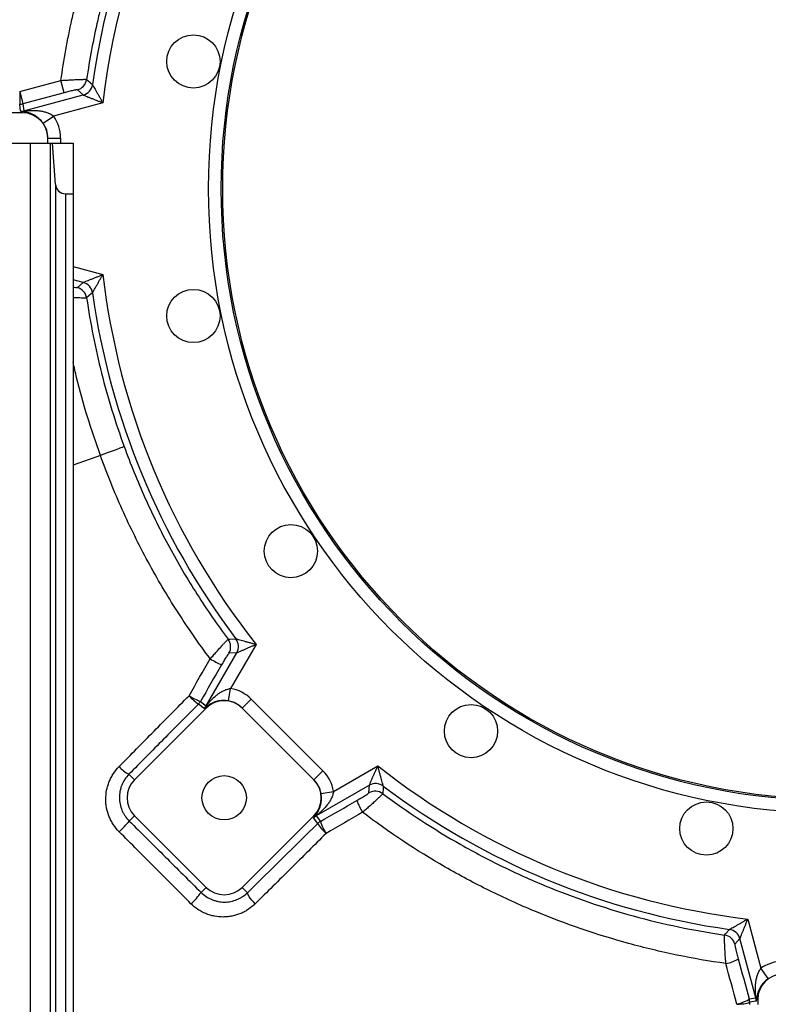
# Model space of a CAD drawing. Header units: millimetres. Extents: x 2395 to 4764, y 1699 to 4699.
# Tile 3 of 12: x 2773 to 3364, y 2455 to 3232. Entities that reach past the tile are written whole.
import ezdxf

# ---------------------------------------------------------------- set-up
doc = ezdxf.new("R2010")
doc.units = ezdxf.units.MM
doc.header["$LTSCALE"] = 2

msp = doc.modelspace()

# ---------------------------------------------------------------- linework, layer by layer
at = {"color": 7, "linetype": 'Continuous', "lineweight": 25}
for p, q in [((2773.25, 3175.54), (2805.74, 3184.25)), ((2808.32, 3174.6), (2805.74, 3184.25)), ((2773.25, 3175.54), (2773.25, 3165.55)), ((2773.25, 3175.54), (2775.83, 3165.89)), ((2808.32, 3174.6), (2775.83, 3165.89)), ((2776.57, 3160.28), (2823.32, 3172.81)), ((2823.32, 3172.81), (2818.74, 3176.88)), ((2773.99, 3159.94), (2773.25, 3165.55)), ((2775.83, 3165.89), (2776.57, 3160.28)), ((2838.83, 3166.63), (2799.96, 3156.21)), ((2775.37, 3158.82), (2695.37, 3158.82)), ((2775.37, 3159.75), (2775.37, 3158.82)), ((2791.8, 3150.44), (2799.96, 3156.21)), ((2689.37, 3134.82), (2781.37, 3134.82)), ((2781.37, 3134.82), (2781.37, 1738.82)), ((2781.37, 3134.82), (2797.32, 3134.82)), ((2795.37, 3134.82), (2795.37, 3138.82)), ((2795.5, 3138.82), (2795.37, 3138.82)), ((2795.5, 3138.82), (2805.48, 3138.82)), ((2797.32, 3134.82), (2797.32, 1738.82)), ((2797.32, 3134.82), (2799.02, 3134.82)), ((2801.41, 3102.23), (2799.02, 3134.82)), ((2799.02, 3134.82), (2815.37, 3134.82)), ((2815.37, 3134.82), (2815.37, 3094.82)), ((2801.41, 3102.23), (2801.41, 1738.82)), ((2809.39, 3094.82), (2815.37, 3094.82)), ((2809.39, 3094.82), (2809.39, 1738.82)), ((2815.37, 3094.82), (2815.37, 1738.82)), ((2818.74, 3020.76), (2823.32, 3024.83)), ((2836.91, 2888.28), (2815.37, 2880.44)), ((2959.74, 2739.09), (2939.62, 2704.24)), ((2920.21, 2690.59), (2944.41, 2732.5)), ((2944.41, 2732.5), (2938.34, 2732.14)), ((2937.93, 2694.4), (2939.62, 2704.24)), ((2918.62, 2688.52), (2914.22, 2691.89)), ((2915.81, 2693.96), (2920.21, 2690.59)), ((2948.77, 2688.79), (2955.83, 2695.85)), ((2955.83, 2695.85), (3012.4, 2639.28)), ((2920.39, 2688.7), (2863.82, 2632.13)), ((2919.73, 2689.36), (2920.39, 2688.7)), ((2948.77, 2688.79), (2948.68, 2688.7)), ((3005.24, 2632.13), (2948.68, 2688.7)), ((3005.34, 2632.22), (2948.77, 2688.79)), ((3020.79, 2623.07), (3055.64, 2643.2)), ((2859.38, 2636.57), (2863.82, 2632.13)), ((3005.34, 2632.22), (3012.4, 2639.28)), ((3005.34, 2632.22), (3005.24, 2632.13)), ((3049.05, 2627.86), (3007.13, 2603.66)), ((3048.69, 2621.86), (3049.05, 2627.86)), ((3010.95, 2621.39), (3020.79, 2623.07)), ((2859.62, 2599.64), (2863.82, 2603.84)), ((2863.82, 2603.84), (2920.39, 2547.28)), ((2948.68, 2547.28), (3005.24, 2603.84)), ((3008.37, 2597.76), (3005.06, 2602.07)), ((3005.9, 2603.19), (3005.24, 2603.84)), ((3007.13, 2603.66), (3010.44, 2599.35)), ((2916.35, 2543.23), (2920.39, 2547.28)), ((2952.89, 2543.06), (2948.68, 2547.28)), ((3347.56, 2522.28), (3357.97, 2483.41)), ((3341.37, 2506.77), (3337.43, 2502.33)), ((3353.9, 2460.02), (3341.37, 2506.77)), ((3363.74, 2475.25), (3357.97, 2483.41)), ((3348.68, 2459.34), (3353.9, 2460.02)), ((3354.24, 2457.44), (3349.02, 2456.75)), ((3354.43, 2458.82), (3355.37, 2458.82)), ((3355.37, 2458.82), (3355.37, 2454.82))]:
    msp.add_line(p, q, dxfattribs=at)
at = {"color": 8, "linetype": 'Continuous', "lineweight": 25}
for p, q in [((2795.5, 3134.82), (2795.5, 3138.82)), ((2805.48, 3138.82), (2805.48, 3134.82)), ((2815.37, 3037.3), (2838.83, 3031.01)), ((2823.32, 3024.83), (2815.37, 3026.96)), ((3349.02, 2456.75), (3349.04, 2454.82))]:
    msp.add_line(p, q, dxfattribs=at)
at = {"color": 7, "linetype": 'Continuous', "lineweight": 25, "flags": 128}
for points in [[(2826.04, 3185.08), (2826.97, 3184.26), (2830.63, 3181.07)], [(2830.63, 3016.57), (2829.68, 3015.75), (2826.04, 3012.56)], [(2937.7, 2743.1), (2938.94, 2743.18), (2943.73, 2743.5)], [(3060.05, 2627.19), (3059.96, 2625.94), (3059.65, 2621.22)], [(2959.11, 2534.38), (2957.75, 2535.79), (2956.47, 2537.21), (2955.32, 2538.58), (2954.35, 2539.86), (2953.6, 2540.98), (2953.1, 2541.91), (2952.86, 2542.61), (2952.89, 2543.06)], [(3329.23, 2509.63), (3330.05, 2510.57), (3333.12, 2514.08)], [(3338.92, 2455.06), (3340.81, 2455.6), (3342.63, 2456.18), (3344.31, 2456.78), (3345.78, 2457.38), (3347, 2457.96), (3347.91, 2458.49), (3348.48, 2458.96), (3348.68, 2459.34)], [(3338.92, 2455.06), (3340.83, 2455.1), (3342.66, 2455.21), (3344.37, 2455.37), (3345.88, 2455.58), (3347.14, 2455.83), (3348.1, 2456.12), (3348.74, 2456.43), (3349.02, 2456.75)]]:
    msp.add_lwpolyline(points, dxfattribs=at)
at = {"color": 7, "linetype": 'Continuous', "lineweight": 25}
for centre, radius in [((3415.37, 3098.82), 493.17), ((3415.37, 3098.82), 483.18), ((3415.37, 3098.82), 482), ((2910.26, 3199.29), 21), ((2910.26, 2998.35), 21), ((2987.16, 2812.7), 21), ((3129.25, 2670.61), 21), ((2934.53, 2617.99), 17.5), ((3314.89, 2593.71), 21)]:
    msp.add_circle(centre, radius, dxfattribs=at)
for centre, radius, start, end in [((3415.37, 3098.82), 590.5, 98.00651, 171.99349), ((3415.37, 3098.82), 580.51, 96.70805, 173.29195), ((2816.13, 3186.55), 10.02, 285.11161, 351.56133), ((2820.71, 3182.48), 10.02, 285.11239, 351.88111), ((2773.24, 3175.57), 10.01, 270.02073, 284.97927), ((2773.98, 3169.96), 10.01, 270.02073, 284.97927), ((2775.08, 3166.49), 6.74, 272.44201, 294.54542), ((2775.37, 3138.82), 20, 0, 90), ((2775.37, 3138.82), 30.12, 0, 35.27392), ((2775.37, 3138.82), 20.13, 0, 35.27392), ((2809.39, 3102.82), 8, 184.19106, 270), ((2820.71, 3015.16), 10.02, 8.11889, 74.88761), ((3415.37, 3098.82), 580.51, 186.70805, 218.29195), ((2816.13, 3011.09), 10.02, 8.43867, 74.88839), ((3415.37, 3098.82), 590.5, 188.00651, 216.99349), ((2929.65, 2737.13), 10.02, 330.11162, 36.56362), ((2935.72, 2737.49), 10.02, 330.11239, 36.88111), ((2973.14, 2809.11), 95.36, 238.67523, 244.72321), ((2945.07, 2733.75), 52, 222.63569, 233.6069), ((2935.32, 2743.5), 53.24, 237.62717, 248.49419), ((2934.53, 2674.55), 30.12, 45, 80.27392), ((2907.14, 2698.97), 10.01, 315.02073, 329.97927), ((2911.54, 2695.6), 10.01, 315.02073, 329.97927), ((2914.77, 2693.92), 6.74, 317.44201, 339.54542), ((2934.53, 2674.55), 20, 45, 135), ((2934.53, 2674.55), 20.13, 45, 80.27392), ((3415.37, 3098.82), 580.51, 231.70805, 263.29195), ((2870.15, 2658.21), 24.17, 220.18435, 243.54584), ((2991.1, 2617.99), 30.12, 9.72608, 45), ((2877.97, 2617.99), 20, 135, 225), ((2991.1, 2617.99), 20, 315, 45), ((2991.1, 2617.99), 20.13, 9.72608, 45), ((3054.04, 2619.18), 10.02, 53.11889, 119.88761), ((3053.68, 2613.18), 10.02, 53.4326, 119.88837), ((3415.37, 3098.82), 590.5, 233.00651, 261.99349), ((3086.71, 2634), 50.99, 200.97725, 212.58516), ((3010.46, 2598.22), 6.74, 110.45458, 132.55799), ((2800.37, 2646.59), 75.6, 312.8064, 321.60724), ((3012.14, 2594.99), 10.01, 120.02073, 134.97927), ((3015.45, 2590.68), 10.01, 120.02073, 134.97927), ((3035.46, 2613.58), 31.37, 210.27893, 229.12512), ((3044.59, 2609.71), 35.69, 196.87775, 213.79793), ((2870.8, 2576.23), 56.24, 311.89088, 324.07046), ((2934.53, 2561.42), 20, 225, 315), ((3331.7, 2504.16), 10.02, 15.11239, 81.88111), ((3327.76, 2499.72), 10.02, 15.11163, 81.57112), ((3324.82, 2516.39), 29.79, 280.54352, 300.69104), ((3375.37, 2458.82), 30.12, 90, 125.27392), ((3375.37, 2458.82), 20, 90, 180), ((3339, 2456.75), 10.01, 0.02073, 14.97927), ((3347.7, 2458.53), 6.74, 2.44201, 24.54542), ((3344.23, 2457.44), 10.01, 0.02073, 14.97927)]:
    msp.add_arc(centre, radius, start, end, dxfattribs=at)
for centre, major_axis, ratio, start_param, end_param in [((2851.36, 3160), (77.37, 0.05), 0.013529, 3.143364, 3.33075), ((2851.36, 3169.99), (74.79, 9.7), 0.007121, 3.1407, 3.328086), ((2966.23, 2750.33), (46.02, 59.74), 0.007121, 3.1407, 3.328086), ((2973.29, 2743.27), (54.67, 54.75), 0.013529, 3.143364, 3.33075), ((3066.88, 2649.68), (59.74, 46.02), 0.007121, 2.9551, 3.142485), ((3059.81, 2656.74), (54.75, 54.67), 0.013529, 2.952436, 3.139821), ((3344.2, 2534.81), (-9.7, 74.79), 0.007121, 3.1407, 3.328086), ((3354.19, 2534.81), (-0.05, 77.37), 0.013529, 3.143364, 3.33075)]:
    msp.add_ellipse(centre, major_axis=major_axis, ratio=ratio, start_param=start_param, end_param=end_param, dxfattribs=at)
for points, knots in [([(3328.47, 3688.88), (3312.7, 3686.49), (3297.07, 3683.48), (3266.1, 3676.23), (3250.75, 3671.99), (3227.94, 3664.7), (3220.37, 3662.11), (3205.39, 3656.65), (3197.98, 3653.77), (3175.97, 3644.74), (3161.59, 3638.16), (3133.42, 3623.91), (3119.63, 3616.23), (3092.64, 3599.78), (3079.44, 3591), (3063.31, 3579.32), (3060.1, 3576.95), (3053.73, 3572.14), (3050.56, 3569.69), (3041.12, 3562.27), (3034.95, 3557.21), (3016.79, 3541.71), (3005.16, 3530.94), (2988.4, 3514.16), (2982.93, 3508.46), (2972.22, 3496.85), (2966.98, 3490.94), (2951.61, 3472.89), (2941.83, 3460.44), (2927.87, 3441.11), (2923.33, 3434.56), (2916.71, 3424.56), (2914.53, 3421.2), (2910.24, 3414.44), (2908.14, 3411.05), (2897.8, 3393.99), (2890.12, 3380.1), (2875.92, 3351.81), (2869.41, 3337.42), (2857.53, 3308.14), (2852.17, 3293.26), (2845, 3270.56), (2842.76, 3262.94), (2839.62, 3251.4), (2838.61, 3247.54), (2836.66, 3239.78), (2835.73, 3235.89), (2831.26, 3216.39), (2828.33, 3200.76), (2826.04, 3185.08)], [0, 0, 0, 0, 0.0625, 0.0625, 0.125, 0.125, 0.15625, 0.15625, 0.1875, 0.1875, 0.25, 0.25, 0.3125, 0.3125, 0.375, 0.375, 0.390625, 0.390625, 0.40625, 0.40625, 0.4375, 0.4375, 0.5, 0.5, 0.53125, 0.53125, 0.5625, 0.5625, 0.625, 0.625, 0.65625, 0.65625, 0.671875, 0.671875, 0.6875, 0.6875, 0.75, 0.75, 0.8125, 0.8125, 0.875, 0.875, 0.90625, 0.90625, 0.921875, 0.921875, 0.9375, 0.9375, 1, 1, 1, 1]), ([(2805.74, 3184.25), (2808, 3200.34), (2810.89, 3216.4), (2815.34, 3236.41), (2816.28, 3240.42), (2818.22, 3248.4), (2819.23, 3252.37), (2822.37, 3264.24), (2824.62, 3272.09), (2831.81, 3295.46), (2837.2, 3310.78), (2849.16, 3340.92), (2855.72, 3355.74), (2870.04, 3384.87), (2877.79, 3399.19), (2888.23, 3416.76), (2890.36, 3420.26), (2894.69, 3427.23), (2896.89, 3430.7), (2903.61, 3441.03), (2908.21, 3447.82), (2922.41, 3467.88), (2932.39, 3480.84), (2948.12, 3499.68), (2953.49, 3505.85), (2961.73, 3514.96), (2964.52, 3517.98), (2968.74, 3522.46), (2970.86, 3524.69), (2973.36, 3527.27), (2974.43, 3528.37), (2975.15, 3529.11), (2975.51, 3529.48), (2975.87, 3529.84)], [0, 0, 0, 0, 0.125, 0.125, 0.15625, 0.15625, 0.1875, 0.1875, 0.25, 0.25, 0.375, 0.375, 0.5, 0.5, 0.625, 0.625, 0.65625, 0.65625, 0.6875, 0.6875, 0.75, 0.75, 0.875, 0.875, 0.9375, 0.9375, 0.96875, 0.96875, 0.984375, 0.992187, 0.996094, 0.996094, 1, 1, 1, 1]), ([(2805.74, 3184.25), (2807.03, 3184.34), (2808.29, 3184.42), (2810.16, 3184.54), (2810.78, 3184.58), (2812.01, 3184.65), (2812.62, 3184.69), (2814.41, 3184.79), (2815.55, 3184.85), (2817.17, 3184.93), (2817.69, 3184.95), (2818.71, 3185), (2819.2, 3185.02), (2820.62, 3185.08), (2821.46, 3185.11), (2822.59, 3185.14), (2822.95, 3185.15), (2823.6, 3185.16), (2823.91, 3185.16), (2824.73, 3185.17), (2825.16, 3185.16), (2825.78, 3185.13), (2825.97, 3185.11), (2826.04, 3185.08)], [0, 0, 0, 0, 0.125, 0.125, 0.1875, 0.1875, 0.25, 0.25, 0.375, 0.375, 0.4375, 0.4375, 0.5, 0.5, 0.625, 0.625, 0.6875, 0.6875, 0.75, 0.75, 0.875, 0.875, 1, 1, 1, 1]), ([(2830.63, 3181.07), (2830.64, 3181.03), (2830.69, 3180.96), (2830.81, 3180.74), (2830.89, 3180.6), (2831.09, 3180.25), (2831.2, 3180.05), (2831.46, 3179.59), (2831.6, 3179.35), (2832.05, 3178.56), (2832.38, 3177.98), (2833.09, 3176.71), (2833.47, 3176.05), (2834.24, 3174.7), (2834.64, 3174), (2835.45, 3172.56), (2835.87, 3171.83), (2836.71, 3170.36), (2837.13, 3169.62), (2837.76, 3168.5), (2837.97, 3168.13), (2838.4, 3167.38), (2838.61, 3167.01), (2838.83, 3166.63)], [0, 0, 0, 0, 0.0625, 0.0625, 0.125, 0.125, 0.1875, 0.1875, 0.25, 0.25, 0.375, 0.375, 0.5, 0.5, 0.625, 0.625, 0.75, 0.75, 0.875, 0.875, 0.9375, 0.9375, 1, 1, 1, 1]), ([(2818.74, 3176.88), (2818.71, 3176.91), (2818.61, 3176.91), (2818.27, 3176.89), (2818.05, 3176.87), (2817.61, 3176.8), (2817.44, 3176.77), (2817.1, 3176.7), (2816.91, 3176.67), (2816.31, 3176.55), (2815.87, 3176.46), (2814.88, 3176.24), (2814.36, 3176.12), (2813.25, 3175.86), (2812.67, 3175.72), (2810.86, 3175.27), (2809.61, 3174.94), (2808.32, 3174.6)], [0, 0, 0, 0, 0.125, 0.125, 0.25, 0.25, 0.3125, 0.3125, 0.375, 0.375, 0.5, 0.5, 0.625, 0.625, 0.75, 0.75, 1, 1, 1, 1]), ([(2823.32, 3172.81), (2823.36, 3172.8), (2823.44, 3172.76), (2823.67, 3172.67), (2823.83, 3172.61), (2824.2, 3172.46), (2824.42, 3172.37), (2824.91, 3172.17), (2825.18, 3172.06), (2826.02, 3171.72), (2826.65, 3171.47), (2828, 3170.92), (2828.71, 3170.64), (2830.17, 3170.06), (2830.92, 3169.76), (2832.46, 3169.14), (2833.25, 3168.83), (2834.82, 3168.21), (2835.62, 3167.89), (2836.82, 3167.42), (2837.22, 3167.26), (2838.02, 3166.95), (2838.42, 3166.79), (2838.83, 3166.63)], [0, 0, 0, 0, 0.0625, 0.0625, 0.125, 0.125, 0.1875, 0.1875, 0.25, 0.25, 0.375, 0.375, 0.5, 0.5, 0.625, 0.625, 0.75, 0.75, 0.875, 0.875, 0.9375, 0.9375, 1, 1, 1, 1]), ([(2791.8, 3150.44), (2791.17, 3151.33), (2790.5, 3152.15), (2789.43, 3153.28), (2789.07, 3153.64), (2788.34, 3154.3), (2787.97, 3154.62), (2786.87, 3155.5), (2786.13, 3156.02), (2784.64, 3156.94), (2783.91, 3157.34), (2782.47, 3158.02), (2781.75, 3158.3), (2780.34, 3158.79), (2779.65, 3158.99), (2778.31, 3159.32), (2777.66, 3159.44), (2776.43, 3159.63), (2775.86, 3159.7), (2775.37, 3159.75)], [0, 0, 0, 0, 0.125, 0.125, 0.1875, 0.1875, 0.25, 0.25, 0.375, 0.375, 0.5, 0.5, 0.625, 0.625, 0.75, 0.75, 0.875, 0.875, 1, 1, 1, 1]), ([(2777.88, 3160.35), (2778.3, 3160.39), (2778.74, 3160.43), (2779.62, 3160.5), (2780.07, 3160.53), (2781.44, 3160.6), (2782.36, 3160.63), (2784.23, 3160.63), (2785.17, 3160.6), (2787.06, 3160.49), (2788.01, 3160.4), (2789.91, 3160.15), (2790.86, 3159.99), (2792.76, 3159.56), (2793.7, 3159.31), (2795.57, 3158.68), (2796.49, 3158.3), (2798.29, 3157.38), (2799.15, 3156.85), (2799.96, 3156.21)], [0, 0, 0, 0, 0.0625, 0.0625, 0.125, 0.125, 0.25, 0.25, 0.375, 0.375, 0.5, 0.5, 0.625, 0.625, 0.75, 0.75, 0.875, 0.875, 1, 1, 1, 1]), ([(2823.32, 3024.83), (2823.36, 3024.84), (2823.44, 3024.87), (2823.67, 3024.97), (2823.83, 3025.03), (2824.2, 3025.18), (2824.42, 3025.27), (2824.91, 3025.47), (2825.18, 3025.58), (2826.02, 3025.92), (2826.65, 3026.17), (2828, 3026.72), (2828.71, 3027), (2830.17, 3027.58), (2830.92, 3027.88), (2832.46, 3028.49), (2833.25, 3028.81), (2834.82, 3029.43), (2835.62, 3029.75), (2836.82, 3030.22), (2837.22, 3030.38), (2838.02, 3030.69), (2838.42, 3030.85), (2838.83, 3031.01)], [0, 0, 0, 0, 0.0625, 0.0625, 0.125, 0.125, 0.1875, 0.1875, 0.25, 0.25, 0.375, 0.375, 0.5, 0.5, 0.625, 0.625, 0.75, 0.75, 0.875, 0.875, 0.9375, 0.9375, 1, 1, 1, 1]), ([(2830.63, 3016.57), (2830.64, 3016.6), (2830.69, 3016.68), (2830.81, 3016.9), (2830.89, 3017.04), (2831.09, 3017.39), (2831.2, 3017.59), (2831.46, 3018.04), (2831.6, 3018.29), (2832.05, 3019.08), (2832.38, 3019.66), (2833.09, 3020.92), (2833.47, 3021.58), (2834.24, 3022.94), (2834.64, 3023.64), (2835.45, 3025.08), (2835.87, 3025.81), (2836.71, 3027.28), (2837.13, 3028.02), (2837.76, 3029.14), (2837.97, 3029.51), (2838.4, 3030.26), (2838.61, 3030.63), (2838.83, 3031.01)], [0, 0, 0, 0, 0.0625, 0.0625, 0.125, 0.125, 0.1875, 0.1875, 0.25, 0.25, 0.375, 0.375, 0.5, 0.5, 0.625, 0.625, 0.75, 0.75, 0.875, 0.875, 0.9375, 0.9375, 1, 1, 1, 1]), ([(2826.04, 3012.56), (2828.97, 2992.54), (2832.9, 2972.75), (2842.77, 2933.63), (2848.69, 2914.3), (2855.64, 2895.2)], [0, 0, 0, 0, 0.5, 0.5, 1, 1, 1, 1]), ([(2855.64, 2895.2), (2855.52, 2895.15), (2854.95, 2894.92), (2852.96, 2894.17), (2851.56, 2893.65), (2848.11, 2892.38), (2846.08, 2891.63), (2841.66, 2890.01), (2839.29, 2889.14), (2836.91, 2888.28)], [0, 0, 0, 0, 0.25, 0.25, 0.5, 0.5, 0.75, 0.75, 1, 1, 1, 1]), ([(2855.64, 2895.2), (2860.62, 2881.53), (2866.09, 2868.07), (2875.02, 2848.19), (2878.12, 2841.62), (2884.56, 2828.57), (2887.89, 2822.13), (2898.21, 2803.04), (2905.52, 2790.62), (2920.98, 2766.4), (2929.13, 2754.6), (2937.7, 2743.1)], [0, 0, 0, 0, 0.25, 0.25, 0.375, 0.375, 0.5, 0.5, 0.75, 0.75, 1, 1, 1, 1]), ([(2923.56, 2727.65), (2914.47, 2739.78), (2905.84, 2752.23), (2889.48, 2777.78), (2881.75, 2790.89), (2870.85, 2811.05), (2867.33, 2817.85), (2860.53, 2831.62), (2857.26, 2838.58), (2847.86, 2859.59), (2842.12, 2873.82), (2836.91, 2888.28)], [0, 0, 0, 0, 0.25, 0.25, 0.5, 0.5, 0.625, 0.625, 0.75, 0.75, 1, 1, 1, 1]), ([(2923.56, 2727.65), (2924.42, 2728.64), (2925.27, 2729.62), (2926.54, 2731.06), (2926.96, 2731.54), (2927.8, 2732.49), (2928.21, 2732.96), (2929.44, 2734.34), (2930.22, 2735.21), (2931.34, 2736.45), (2931.71, 2736.86), (2932.42, 2737.63), (2932.76, 2738.01), (2933.75, 2739.09), (2934.35, 2739.74), (2935.15, 2740.59), (2935.4, 2740.86), (2935.87, 2741.35), (2936.09, 2741.58), (2936.69, 2742.19), (2937, 2742.5), (2937.36, 2742.83), (2937.45, 2742.92), (2937.61, 2743.04), (2937.66, 2743.08), (2937.7, 2743.1)], [0, 0, 0, 0, 0.125, 0.125, 0.1875, 0.1875, 0.25, 0.25, 0.375, 0.375, 0.4375, 0.4375, 0.5, 0.5, 0.625, 0.625, 0.6875, 0.6875, 0.75, 0.75, 0.875, 0.875, 0.9375, 0.9375, 1, 1, 1, 1]), ([(2943.73, 2743.5), (2943.77, 2743.49), (2943.85, 2743.47), (2944.09, 2743.4), (2944.25, 2743.36), (2944.64, 2743.25), (2944.86, 2743.19), (2945.36, 2743.05), (2945.64, 2742.98), (2946.51, 2742.74), (2947.16, 2742.56), (2948.56, 2742.17), (2949.29, 2741.97), (2950.79, 2741.55), (2951.57, 2741.34), (2953.16, 2740.9), (2953.98, 2740.68), (2955.61, 2740.23), (2956.43, 2740), (2957.67, 2739.66), (2958.08, 2739.55), (2958.91, 2739.32), (2959.32, 2739.21), (2959.74, 2739.09)], [0, 0, 0, 0, 0.0625, 0.0625, 0.125, 0.125, 0.1875, 0.1875, 0.25, 0.25, 0.375, 0.375, 0.5, 0.5, 0.625, 0.625, 0.75, 0.75, 0.875, 0.875, 0.9375, 0.9375, 1, 1, 1, 1]), ([(2944.41, 2732.5), (2944.44, 2732.52), (2944.52, 2732.55), (2944.75, 2732.65), (2944.91, 2732.71), (2945.28, 2732.87), (2945.5, 2732.96), (2945.98, 2733.17), (2946.25, 2733.28), (2947.09, 2733.64), (2947.71, 2733.9), (2949.05, 2734.48), (2949.75, 2734.77), (2951.2, 2735.39), (2951.94, 2735.71), (2953.46, 2736.37), (2954.24, 2736.7), (2955.8, 2737.38), (2956.58, 2737.72), (2957.76, 2738.23), (2958.16, 2738.4), (2958.95, 2738.75), (2959.34, 2738.92), (2959.74, 2739.09)], [0, 0, 0, 0, 0.0625, 0.0625, 0.125, 0.125, 0.1875, 0.1875, 0.25, 0.25, 0.375, 0.375, 0.5, 0.5, 0.625, 0.625, 0.75, 0.75, 0.875, 0.875, 0.9375, 0.9375, 1, 1, 1, 1]), ([(2938.34, 2732.14), (2938.29, 2732.14), (2938.21, 2732.07), (2937.98, 2731.81), (2937.84, 2731.62), (2937.57, 2731.25), (2937.47, 2731.11), (2937.26, 2730.8), (2937.15, 2730.64), (2936.8, 2730.11), (2936.54, 2729.72), (2935.98, 2728.84), (2935.69, 2728.37), (2935.07, 2727.37), (2934.75, 2726.85), (2934.09, 2725.75), (2933.76, 2725.18), (2933.09, 2724.04), (2932.76, 2723.47), (2932.42, 2722.88)], [0, 0, 0, 0, 0.125, 0.125, 0.25, 0.25, 0.3125, 0.3125, 0.375, 0.375, 0.5, 0.5, 0.625, 0.625, 0.75, 0.75, 0.875, 0.875, 1, 1, 1, 1]), ([(2851.69, 2642.61), (2860.82, 2651.92), (2869.99, 2661.25), (2888.37, 2679.89), (2897.58, 2689.21), (2906.82, 2698.53)], [0, 0, 0, 0, 0.5, 0.5, 1, 1, 1, 1]), ([(2921.08, 2691.56), (2921.35, 2691.88), (2921.64, 2692.22), (2922.22, 2692.89), (2922.51, 2693.23), (2923.43, 2694.25), (2924.06, 2694.92), (2925.38, 2696.24), (2926.06, 2696.89), (2927.48, 2698.15), (2928.21, 2698.75), (2929.73, 2699.92), (2930.52, 2700.48), (2932.16, 2701.52), (2933.01, 2702.01), (2934.78, 2702.88), (2935.7, 2703.27), (2937.62, 2703.89), (2938.6, 2704.12), (2939.62, 2704.24)], [0, 0, 0, 0, 0.0625, 0.0625, 0.125, 0.125, 0.25, 0.25, 0.375, 0.375, 0.5, 0.5, 0.625, 0.625, 0.75, 0.75, 0.875, 0.875, 1, 1, 1, 1]), ([(2914.22, 2691.89), (2905.04, 2682.66), (2895.88, 2673.44), (2877.6, 2654.99), (2868.48, 2645.78), (2859.38, 2636.57)], [0, 0, 0, 0, 0.5, 0.5, 1, 1, 1, 1]), ([(2937.93, 2694.4), (2936.86, 2694.58), (2935.81, 2694.68), (2934.26, 2694.72), (2933.74, 2694.72), (2932.76, 2694.68), (2932.28, 2694.64), (2930.87, 2694.49), (2929.98, 2694.33), (2928.28, 2693.93), (2927.48, 2693.69), (2925.98, 2693.15), (2925.27, 2692.85), (2923.93, 2692.2), (2923.29, 2691.85), (2922.12, 2691.13), (2921.57, 2690.76), (2920.57, 2690.03), (2920.11, 2689.67), (2919.73, 2689.36)], [0, 0, 0, 0, 0.125, 0.125, 0.1875, 0.1875, 0.25, 0.25, 0.375, 0.375, 0.5, 0.5, 0.625, 0.625, 0.75, 0.75, 0.875, 0.875, 1, 1, 1, 1]), ([(3049.05, 2627.86), (3049.06, 2627.89), (3049.1, 2627.97), (3049.2, 2628.21), (3049.26, 2628.36), (3049.42, 2628.73), (3049.51, 2628.95), (3049.72, 2629.44), (3049.83, 2629.7), (3050.18, 2630.54), (3050.45, 2631.16), (3051.02, 2632.51), (3051.32, 2633.21), (3051.94, 2634.65), (3052.26, 2635.39), (3052.91, 2636.91), (3053.25, 2637.69), (3053.92, 2639.25), (3054.26, 2640.03), (3054.78, 2641.21), (3054.95, 2641.61), (3055.29, 2642.4), (3055.47, 2642.79), (3055.64, 2643.2)], [0, 0, 0, 0, 0.0625, 0.0625, 0.125, 0.125, 0.1875, 0.1875, 0.25, 0.25, 0.375, 0.375, 0.5, 0.5, 0.625, 0.625, 0.75, 0.75, 0.875, 0.875, 0.9375, 0.9375, 1, 1, 1, 1]), ([(3060.05, 2627.19), (3060.04, 2627.22), (3060.02, 2627.31), (3059.95, 2627.55), (3059.91, 2627.7), (3059.8, 2628.09), (3059.74, 2628.32), (3059.6, 2628.82), (3059.52, 2629.09), (3059.28, 2629.96), (3059.1, 2630.61), (3058.72, 2632.01), (3058.52, 2632.74), (3058.1, 2634.25), (3057.89, 2635.02), (3057.45, 2636.62), (3057.22, 2637.43), (3056.78, 2639.06), (3056.55, 2639.88), (3056.21, 2641.12), (3056.1, 2641.53), (3055.87, 2642.36), (3055.76, 2642.78), (3055.64, 2643.2)], [0, 0, 0, 0, 0.0625, 0.0625, 0.125, 0.125, 0.1875, 0.1875, 0.25, 0.25, 0.375, 0.375, 0.5, 0.5, 0.625, 0.625, 0.75, 0.75, 0.875, 0.875, 0.9375, 0.9375, 1, 1, 1, 1]), ([(2851.74, 2591.13), (2850.03, 2592.84), (2848.53, 2594.68), (2846.56, 2597.65), (2845.95, 2598.68), (2844.83, 2600.79), (2844.32, 2601.88), (2842.97, 2605.19), (2842.29, 2607.46), (2841.61, 2610.95), (2841.43, 2612.14), (2841.2, 2614.52), (2841.15, 2615.71), (2841.15, 2619.25), (2841.38, 2621.61), (2842.07, 2625.11), (2842.36, 2626.28), (2843.05, 2628.55), (2843.83, 2630.78), (2844.83, 2632.92), (2845.93, 2635.02), (2846.54, 2636.05), (2848.51, 2639.04), (2850.01, 2640.9), (2851.69, 2642.61)], [0, 0, 0, 0, 0.125, 0.125, 0.1875, 0.1875, 0.25, 0.25, 0.375, 0.375, 0.4375, 0.4375, 0.5, 0.5, 0.625, 0.625, 0.6875, 0.6875, 0.75, 0.8125, 0.8125, 0.875, 0.875, 1, 1, 1, 1]), ([(2859.38, 2636.57), (2858.18, 2635.34), (2857.11, 2634.01), (2855.7, 2631.86), (2855.26, 2631.12), (2854.47, 2629.61), (2853.76, 2628.08), (2853.2, 2626.48), (2852.72, 2624.85), (2852.51, 2624.02), (2852.03, 2621.5), (2851.87, 2619.81), (2851.88, 2617.27), (2851.93, 2616.42), (2852.1, 2614.71), (2852.23, 2613.86), (2852.74, 2611.36), (2853.24, 2609.73), (2854.23, 2607.36), (2854.6, 2606.57), (2855.42, 2605.06), (2855.86, 2604.32), (2857.29, 2602.19), (2858.38, 2600.87), (2859.62, 2599.64)], [0, 0, 0, 0, 0.125, 0.125, 0.1875, 0.1875, 0.25, 0.3125, 0.3125, 0.375, 0.375, 0.5, 0.5, 0.5625, 0.5625, 0.625, 0.625, 0.75, 0.75, 0.8125, 0.8125, 0.875, 0.875, 1, 1, 1, 1]), ([(3005.9, 2603.19), (3006.21, 2603.57), (3006.57, 2604.02), (3007.31, 2605.03), (3007.68, 2605.58), (3008.4, 2606.75), (3008.74, 2607.38), (3009.39, 2608.71), (3009.69, 2609.42), (3010.24, 2610.93), (3010.48, 2611.73), (3010.88, 2613.42), (3011.03, 2614.3), (3011.24, 2616.18), (3011.29, 2617.18), (3011.24, 2618.73), (3011.21, 2619.25), (3011.11, 2620.31), (3011.04, 2620.85), (3010.95, 2621.39)], [0, 0, 0, 0, 0.125, 0.125, 0.25, 0.25, 0.375, 0.375, 0.5, 0.5, 0.625, 0.625, 0.75, 0.75, 0.875, 0.875, 0.9375, 0.9375, 1, 1, 1, 1]), ([(3020.79, 2623.07), (3020.67, 2622.05), (3020.44, 2621.07), (3019.82, 2619.16), (3019.43, 2618.23), (3018.56, 2616.47), (3018.07, 2615.62), (3017.03, 2613.98), (3016.47, 2613.19), (3014.72, 2610.9), (3013.46, 2609.5), (3011.47, 2607.52), (3010.8, 2606.88), (3009.78, 2605.97), (3009.44, 2605.67), (3008.77, 2605.09), (3008.43, 2604.81), (3008.11, 2604.54)], [0, 0, 0, 0, 0.125, 0.125, 0.25, 0.25, 0.375, 0.375, 0.5, 0.5, 0.75, 0.75, 0.875, 0.875, 0.9375, 0.9375, 1, 1, 1, 1]), ([(3039.1, 2615.75), (3039.7, 2616.09), (3040.29, 2616.44), (3041.47, 2617.13), (3042.05, 2617.47), (3043.18, 2618.15), (3043.72, 2618.48), (3044.76, 2619.11), (3045.26, 2619.42), (3046.16, 2620), (3046.58, 2620.27), (3047.32, 2620.76), (3047.63, 2620.97), (3048.15, 2621.34), (3048.35, 2621.5), (3048.62, 2621.74), (3048.69, 2621.82), (3048.69, 2621.86)], [0, 0, 0, 0, 0.125, 0.125, 0.25, 0.25, 0.375, 0.375, 0.5, 0.5, 0.625, 0.625, 0.75, 0.75, 0.875, 0.875, 1, 1, 1, 1]), ([(3059.65, 2621.22), (3059.63, 2621.15), (3059.5, 2620.99), (3059.17, 2620.62), (3059.03, 2620.47), (3058.71, 2620.13), (3058.52, 2619.94), (3057.9, 2619.32), (3057.4, 2618.83), (3056.5, 2617.99), (3056.19, 2617.69), (3055.52, 2617.06), (3054.81, 2616.4), (3054.04, 2615.69), (3053.23, 2614.96), (3052.81, 2614.57), (3051.52, 2613.4), (3050.62, 2612.59), (3049.2, 2611.33), (3048.72, 2610.9), (3047.74, 2610.03), (3047.25, 2609.6), (3045.76, 2608.3), (3044.76, 2607.42), (3043.75, 2606.54)], [0, 0, 0, 0, 0.125, 0.125, 0.1875, 0.1875, 0.25, 0.25, 0.375, 0.375, 0.4375, 0.4375, 0.5, 0.5625, 0.5625, 0.625, 0.625, 0.75, 0.75, 0.8125, 0.8125, 0.875, 0.875, 1, 1, 1, 1]), ([(3059.65, 2621.22), (3079.29, 2606.6), (3099.78, 2593.22), (3131.83, 2575.02), (3142.72, 2569.27), (3159.4, 2561.12), (3165.03, 2558.48), (3176.32, 2553.39), (3181.99, 2550.94), (3210.47, 2539.16), (3233.66, 2531.22), (3280.84, 2518.23), (3304.83, 2513.19), (3329.23, 2509.63)], [0, 0, 0, 0, 0.25, 0.25, 0.375, 0.375, 0.4375, 0.4375, 0.5, 0.5, 0.75, 0.75, 1, 1, 1, 1]), ([(3330.27, 2487.11), (3317.26, 2488.95), (3304.37, 2491.2), (3278.81, 2496.5), (3266.14, 2499.55), (3228.45, 2509.87), (3203.77, 2518.34), (3173.47, 2530.94), (3167.44, 2533.57), (3155.44, 2539.02), (3149.46, 2541.85), (3131.75, 2550.6), (3120.18, 2556.78), (3086.2, 2576.35), (3064.5, 2590.77), (3043.75, 2606.54)], [0, 0, 0, 0, 0.125, 0.125, 0.25, 0.25, 0.5, 0.5, 0.5625, 0.5625, 0.625, 0.625, 0.75, 0.75, 1, 1, 1, 1]), ([(2859.62, 2599.64), (2869.07, 2590.23), (2878.53, 2580.82), (2897.44, 2562.02), (2906.89, 2552.62), (2916.35, 2543.23)], [0, 0, 0, 0, 0.5, 0.5, 1, 1, 1, 1]), ([(2908.36, 2534.36), (2898.92, 2543.82), (2889.49, 2553.28), (2870.61, 2572.2), (2861.18, 2581.66), (2851.74, 2591.13)], [0, 0, 0, 0, 0.5, 0.5, 1, 1, 1, 1]), ([(3014.93, 2589.86), (3005.6, 2580.55), (2996.27, 2571.26), (2977.66, 2552.77), (2968.38, 2543.56), (2959.11, 2534.38)], [0, 0, 0, 0, 0.5, 0.5, 1, 1, 1, 1]), ([(2916.35, 2543.23), (2917.56, 2542.02), (2918.89, 2540.94), (2921.76, 2539.05), (2923.27, 2538.25), (2925.63, 2537.29), (2926.43, 2537.01), (2928.07, 2536.52), (2928.9, 2536.31), (2931.41, 2535.83), (2933.09, 2535.67), (2935.62, 2535.67), (2936.47, 2535.72), (2938.16, 2535.89), (2938.99, 2536.01), (2941.46, 2536.5), (2943.05, 2536.99), (2945.38, 2537.94), (2946.14, 2538.3), (2947.61, 2539.08), (2948.33, 2539.5), (2950.4, 2540.86), (2951.69, 2541.89), (2952.89, 2543.06)], [0, 0, 0, 0, 0.125, 0.125, 0.25, 0.25, 0.3125, 0.3125, 0.375, 0.375, 0.5, 0.5, 0.5625, 0.5625, 0.625, 0.625, 0.75, 0.75, 0.8125, 0.8125, 0.875, 0.875, 1, 1, 1, 1]), ([(2959.11, 2534.38), (2957.45, 2532.73), (2955.65, 2531.26), (2952.76, 2529.33), (2951.76, 2528.73), (2949.7, 2527.62), (2948.64, 2527.11), (2945.4, 2525.76), (2943.18, 2525.07), (2939.74, 2524.36), (2938.58, 2524.18), (2936.23, 2523.94), (2935.05, 2523.87), (2931.53, 2523.85), (2929.2, 2524.06), (2925.72, 2524.73), (2924.56, 2525.02), (2922.29, 2525.7), (2921.18, 2526.09), (2917.92, 2527.43), (2915.84, 2528.53), (2911.87, 2531.18), (2910.04, 2532.68), (2908.36, 2534.36)], [0, 0, 0, 0, 0.125, 0.125, 0.1875, 0.1875, 0.25, 0.25, 0.375, 0.375, 0.4375, 0.4375, 0.5, 0.5, 0.625, 0.625, 0.6875, 0.6875, 0.75, 0.75, 0.875, 0.875, 1, 1, 1, 1]), ([(3333.12, 2514.08), (3333.15, 2514.1), (3333.23, 2514.14), (3333.44, 2514.26), (3333.59, 2514.34), (3333.93, 2514.54), (3334.14, 2514.66), (3334.59, 2514.91), (3334.84, 2515.05), (3335.62, 2515.5), (3336.21, 2515.83), (3337.47, 2516.55), (3338.13, 2516.92), (3339.49, 2517.69), (3340.19, 2518.09), (3341.62, 2518.91), (3342.36, 2519.32), (3343.83, 2520.16), (3344.57, 2520.58), (3345.68, 2521.21), (3346.06, 2521.43), (3346.8, 2521.85), (3347.18, 2522.07), (3347.56, 2522.28)], [0, 0, 0, 0, 0.0625, 0.0625, 0.125, 0.125, 0.1875, 0.1875, 0.25, 0.25, 0.375, 0.375, 0.5, 0.5, 0.625, 0.625, 0.75, 0.75, 0.875, 0.875, 0.9375, 0.9375, 1, 1, 1, 1]), ([(3341.37, 2506.77), (3341.39, 2506.81), (3341.42, 2506.89), (3341.52, 2507.12), (3341.58, 2507.28), (3341.73, 2507.65), (3341.82, 2507.87), (3342.02, 2508.36), (3342.12, 2508.63), (3342.47, 2509.47), (3342.72, 2510.1), (3343.26, 2511.46), (3343.55, 2512.16), (3344.13, 2513.62), (3344.43, 2514.37), (3345.04, 2515.91), (3345.35, 2516.7), (3345.98, 2518.28), (3346.29, 2519.07), (3346.77, 2520.27), (3346.92, 2520.67), (3347.24, 2521.47), (3347.4, 2521.87), (3347.56, 2522.28)], [0, 0, 0, 0, 0.0625, 0.0625, 0.125, 0.125, 0.1875, 0.1875, 0.25, 0.25, 0.375, 0.375, 0.5, 0.5, 0.625, 0.625, 0.75, 0.75, 0.875, 0.875, 0.9375, 0.9375, 1, 1, 1, 1]), ([(3330.27, 2487.11), (3330.17, 2488.48), (3330.07, 2489.84), (3329.93, 2491.87), (3329.89, 2492.55), (3329.8, 2493.89), (3329.76, 2494.57), (3329.64, 2496.54), (3329.57, 2497.8), (3329.47, 2499.61), (3329.44, 2500.19), (3329.39, 2501.34), (3329.36, 2501.9), (3329.29, 2503.48), (3329.25, 2504.44), (3329.21, 2505.72), (3329.2, 2506.13), (3329.18, 2506.88), (3329.17, 2507.22), (3329.16, 2508.14), (3329.16, 2508.63), (3329.18, 2509.35), (3329.2, 2509.56), (3329.23, 2509.63)], [0, 0, 0, 0, 0.125, 0.125, 0.1875, 0.1875, 0.25, 0.25, 0.375, 0.375, 0.4375, 0.4375, 0.5, 0.5, 0.625, 0.625, 0.6875, 0.6875, 0.75, 0.75, 0.875, 0.875, 1, 1, 1, 1]), ([(3337.43, 2502.33), (3337.4, 2502.3), (3337.4, 2502.19), (3337.42, 2501.8), (3337.46, 2501.54), (3337.57, 2500.88), (3337.64, 2500.48), (3337.83, 2499.57), (3337.94, 2499.07), (3338.12, 2498.24), (3338.19, 2497.96), (3338.33, 2497.37), (3338.4, 2497.07), (3338.62, 2496.14), (3338.78, 2495.5), (3339.12, 2494.17), (3339.29, 2493.5), (3339.65, 2492.14), (3339.83, 2491.46), (3340.02, 2490.78)], [0, 0, 0, 0, 0.125, 0.125, 0.25, 0.25, 0.375, 0.375, 0.5, 0.5, 0.5625, 0.5625, 0.625, 0.625, 0.75, 0.75, 0.875, 0.875, 1, 1, 1, 1]), ([(3353.83, 2461.33), (3353.79, 2461.75), (3353.76, 2462.19), (3353.69, 2463.08), (3353.66, 2463.53), (3353.59, 2464.89), (3353.56, 2465.81), (3353.56, 2467.68), (3353.58, 2468.62), (3353.7, 2470.52), (3353.79, 2471.46), (3354.04, 2473.36), (3354.2, 2474.31), (3354.62, 2476.21), (3354.88, 2477.16), (3355.51, 2479.02), (3355.89, 2479.95), (3356.8, 2481.74), (3357.33, 2482.6), (3357.97, 2483.41)], [0, 0, 0, 0, 0.0625, 0.0625, 0.125, 0.125, 0.25, 0.25, 0.375, 0.375, 0.5, 0.5, 0.625, 0.625, 0.75, 0.75, 0.875, 0.875, 1, 1, 1, 1]), ([(3363.74, 2475.25), (3362.85, 2474.63), (3362.04, 2473.95), (3360.91, 2472.89), (3360.55, 2472.52), (3359.88, 2471.79), (3359.57, 2471.43), (3358.68, 2470.33), (3358.16, 2469.58), (3357.24, 2468.1), (3356.85, 2467.37), (3356.17, 2465.92), (3355.88, 2465.21), (3355.39, 2463.8), (3355.19, 2463.1), (3354.87, 2461.76), (3354.74, 2461.11), (3354.55, 2459.89), (3354.49, 2459.31), (3354.43, 2458.82)], [0, 0, 0, 0, 0.125, 0.125, 0.1875, 0.1875, 0.25, 0.25, 0.375, 0.375, 0.5, 0.5, 0.625, 0.625, 0.75, 0.75, 0.875, 0.875, 1, 1, 1, 1])]:
    msp.add_open_spline(points, degree=3, knots=knots, dxfattribs=at)
at = {"color": 8, "linetype": 'Continuous', "lineweight": 25}
for points, knots in [([(2815.37, 3021.3), (2815.76, 3021.21), (2816.95, 3020.95), (2818.27, 3020.72), (2818.58, 3020.75), (2818.74, 3020.76)], [0, 0, 0, 0, 0.195263, 0.597449, 1, 1, 1, 1]), ([(2826.04, 3012.56), (2825.74, 3012.52), (2825.15, 3012.44), (2821.81, 3012.51), (2818.4, 3012.64), (2815.92, 3012.78), (2815.37, 3012.81)], [0, 0, 0, 0, 0.305555, 0.607895, 0.912743, 1, 1, 1, 1]), ([(2836.91, 2888.28), (2833.42, 2898.4), (2826.44, 2918.63), (2819.41, 2943.34), (2816.26, 2957.95), (2815.37, 2962.11)], [0, 0, 0, 0, 0.417241, 0.834481, 1, 1, 1, 1])]:
    msp.add_open_spline(points, degree=3, knots=knots, dxfattribs=at)
at = {"color": 7, "linetype": 'Continuous', "lineweight": 25}
for points in [[(2906.82, 2698.53), (2912.39, 2708.24), (2917.97, 2717.94), (2923.56, 2727.65)], [(2932.42, 2722.88), (2926.87, 2713.24), (2921.33, 2703.6), (2915.81, 2693.96)], [(3010.44, 2599.35), (3019.99, 2604.8), (3029.54, 2610.27), (3039.1, 2615.75)], [(3043.75, 2606.54), (3034.14, 2600.97), (3024.53, 2595.41), (3014.93, 2589.86)], [(2952.89, 2543.06), (2971.32, 2561.16), (2989.82, 2579.39), (3008.37, 2597.76)], [(3340.02, 2490.78), (3342.9, 2480.25), (3345.79, 2469.77), (3348.68, 2459.34)], [(3338.92, 2455.06), (3336.03, 2465.69), (3333.14, 2476.38), (3330.27, 2487.11)]]:
    msp.add_open_spline(points, degree=3, dxfattribs=at)

doc.saveas('drawing.dxf')
